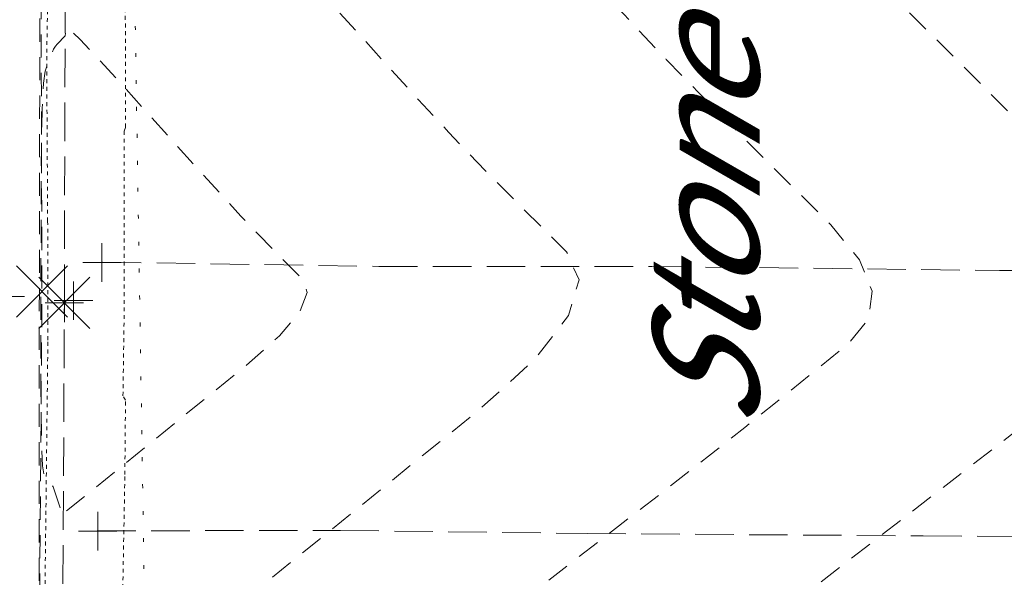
# Model space of a CAD drawing. Extents: x 146022 to 147316, y 438423 to 438809.
# Tile 13 of 256: x 146885 to 146911, y 438621 to 438635. Entities that reach past the tile are written whole.
import ezdxf

# ---------------------------------------------------------------- set-up
doc = ezdxf.new("R2010")
doc.units = 0
doc.header["$MEASUREMENT"] = 0
for name, pattern in [('bexisting', [0.12499975, 0.062499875, -0.062499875]), ('DGN Style 1', [0.6026886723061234, 0.001002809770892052, -0.6016858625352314]), ('DGN Style 2', [1.0028097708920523, 0.6016858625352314, -0.4011239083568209]), ('DGN Style 3', [1.403933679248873, 1.002809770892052, -0.4011239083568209])]:
    doc.linetypes.add(name, pattern=pattern)
for name, color, linetype, lineweight in [('BR_X_Slab_Hidden', 6, 'bexisting', 0), ('BR_X_SV_Bottom_of_Beam', 230, 'DGN Style 3', 0), ('BR_X_SV_Deck_Top', 230, 'DGN Style 3', 0), ('DR_X_Erosion_Control', 7, 'DGN Style 1', 0), ('RD_X_Text', 7, 'Continuous', 0), ('SV_X_Break_Lines', 4, 'DGN Style 2', 0), ('SV_X_Random_Point (Construction)', 7, 'Continuous', 0)]:
    doc.layers.add(name, color=color, linetype=linetype, lineweight=lineweight)
doc.layers.add('SV_X_Shot_Marker (Construction)', color=40, linetype='Continuous', lineweight=0, transparency=0.5)
doc.styles.add('~X_Label - LeftBottom', font='calibril.ttf', dxfattribs={"height": 0.13999972})

# ---------------------------------------------------------------- blocks, each defined once
blk = doc.blocks.new('SVPT_400')
at = {"layer": 'SV_X_Shot_Marker (Construction)', "transparency": 33554495}
for p, q in [((0, 0.02500000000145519), (0, -0.02500000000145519)), ((-0.0249999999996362, 0), (0.0250000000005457, 0))]:
    blk.add_line(p, q, dxfattribs=at)
blk.add_point((0, 0), dxfattribs=at)
blk = doc.blocks.new('SVPT_401')
at = {"layer": 'SV_X_Shot_Marker (Construction)', "transparency": 33554495}
for p, q in [((0, 0.02500000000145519), (0, -0.02500000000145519)), ((-0.0249999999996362, 0), (0.0250000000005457, 0))]:
    blk.add_line(p, q, dxfattribs=at)
blk.add_point((0, 0), dxfattribs=at)
blk = doc.blocks.new('SVPT_1081')
at = {"layer": 'SV_X_Shot_Marker (Construction)', "transparency": 33554495}
for p, q in [((9.094947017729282e-13, 0.02500000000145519), (9.094947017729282e-13, -0.02499999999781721)), ((-0.0249999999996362, 0), (0.0250000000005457, 0))]:
    blk.add_line(p, q, dxfattribs=at)
blk.add_point((9.094947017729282e-13, 0), dxfattribs=at)
blk = doc.blocks.new('SVPT_1082')
at = {"layer": 'SV_X_Shot_Marker (Construction)', "transparency": 33554495}
for p, q in [((9.094947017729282e-13, 0.02500000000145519), (9.094947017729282e-13, -0.02499999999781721)), ((-0.0249999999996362, 0), (0.0250000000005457, 0))]:
    blk.add_line(p, q, dxfattribs=at)
blk.add_point((9.094947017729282e-13, 0), dxfattribs=at)
blk = doc.blocks.new('X_100')
at = {"layer": 'SV_X_Random_Point (Construction)', "color": 7, "linetype": 'Continuous', "lineweight": 0, "transparency": 33554559}
for p, q in [((-0.03333333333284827, -0.03337499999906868), (0.03333333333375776, 0.03337500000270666)), ((-0.03333333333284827, 0.03337500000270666), (0.03333333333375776, -0.03337499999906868))]:
    blk.add_line(p, q, dxfattribs=at)
blk = doc.blocks.new('SVPT_1083')
at = {"layer": 'SV_X_Shot_Marker (Construction)', "transparency": 33554495}
for p, q in [((9.094947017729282e-13, 0.02500000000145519), (9.094947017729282e-13, -0.02499999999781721)), ((-0.0249999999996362, 3.637978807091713e-12), (0.0250000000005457, 3.637978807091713e-12))]:
    blk.add_line(p, q, dxfattribs=at)
blk.add_point((9.094947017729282e-13, 3.637978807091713e-12), dxfattribs=at)
blk = doc.blocks.new('X_103')
at = {"layer": 'SV_X_Random_Point (Construction)', "color": 7, "linetype": 'Continuous', "lineweight": 0, "transparency": 33554559}
for p, q in [((-0.03333333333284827, -0.03337499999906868), (0.03333333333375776, 0.03337499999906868)), ((-0.03333333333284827, 0.03337499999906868), (0.03333333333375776, -0.03337499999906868))]:
    blk.add_line(p, q, dxfattribs=at)
blk = doc.blocks.new('SVPT_1153')
at = {"layer": 'SV_X_Shot_Marker (Construction)', "transparency": 33554495}
for p, q in [((9.094947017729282e-13, 0.02500000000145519), (9.094947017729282e-13, -0.02500000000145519)), ((-0.0249999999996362, 0), (0.0250000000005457, 0))]:
    blk.add_line(p, q, dxfattribs=at)
blk.add_point((9.094947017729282e-13, 0), dxfattribs=at)
blk = doc.blocks.new('SVPT_1154')
at = {"layer": 'SV_X_Shot_Marker (Construction)', "transparency": 33554495}
for p, q in [((0, 0.02500000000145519), (0, -0.02500000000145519)), ((-0.0249999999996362, 0), (0.0249999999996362, 0))]:
    blk.add_line(p, q, dxfattribs=at)
blk.add_point((0, 0), dxfattribs=at)
blk = doc.blocks.new('*U1358', base_point=(146987.0690416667, 438628.4955, 1138.493))
at = {"layer": 'BR_X_SV_Deck_Top', "color": 136, "linetype": 'DGN Style 2', "lineweight": 0, "flags": 128}
for points, elevation in [([(147048.9990046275, 438645.4414355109), (147049.3493115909, 438645.0970302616), (147049.4649255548, 438644.9908414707), (147049.7697643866, 438644.7335102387), (147035.0534338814, 438644.745143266), (147031.0852102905, 438644.7493093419), (147019.9409958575, 438644.7681483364), (147002.3309879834, 438644.8022257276), (146984.7598340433, 438644.8243285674), (146980.257114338, 438644.828976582), (146964.3468463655, 438644.8409738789), (146945.7701323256, 438644.8560462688), (146945.7121515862, 438644.7070791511), (146945.6614164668, 438644.6454354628), (146945.534059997, 438644.5243474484), (146945.3300821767, 438644.3438151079), (146945.0494830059, 438644.1038384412), (146943.5612370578, 438642.8452439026), (146942.6454566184, 438642.8404468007), (146942.4730273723, 438642.8405238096), (146942.303854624, 438642.8402174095), (146941.4325611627, 438642.8372461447), (146941.5009251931, 438642.8390161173), (146941.0521916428, 438642.8389944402), (146918.2850047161, 438642.8103784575), (146916.3312558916, 438642.807235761), (146916.1333507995, 438642.8043296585), (146916.0923301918, 438642.801474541), (146916.0603450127, 438642.7968330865), (146915.7643002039, 438642.7944371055), (146912.3206574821, 438642.795105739), (146911.754146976, 438642.7941469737), (146911.183474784, 438642.7926328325), (146909.6561333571, 438642.7878546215), (146909.1160199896, 438642.7865097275), (146908.6411859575, 438642.786058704), (146907.887355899, 438642.7878382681), (146902.9945003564, 438642.8192652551), (146902.190556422, 438642.8223965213), (146901.2523913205, 438642.8218889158), (146900.180005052, 438642.8177424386), (146894.4373395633, 438642.7763589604), (146893.566345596, 438642.7716124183), (146892.96383433, 438642.7701047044), (146892.6298057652, 438642.7718358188), (146891.7405234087, 438642.7855690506), (146891.4701229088, 438642.7865624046), (146891.0665830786, 438642.7845493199), (146890.9452789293, 438642.7808705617), (146890.9243912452, 438642.7779926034), (146890.8887711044, 438642.7629465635), (146890.9270091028, 438642.6473682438), (146890.9227464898, 438642.6105630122), (146890.8935709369, 438642.549680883), (146890.8394824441, 438642.4647218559), (146890.7604810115, 438642.3556859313), (146890.5165932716, 438642.0328209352), (146890.4422637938, 438641.9227368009), (146890.4021911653, 438641.8346331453), (146890.3963753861, 438641.7685099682), (146890.4248164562, 438641.7243672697), (146890.546335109, 438641.6359607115), (146890.6298430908, 438641.6283820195), (146890.7892280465, 438641.6719508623), (146891.0244899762, 438641.7666672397), (146891.3356288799, 438641.9125311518), (146892.2665019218, 438642.3696982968), (146892.5952009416, 438642.4735254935), (146892.8831432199, 438642.4421317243), (146893.1303287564, 438642.2755169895), (146893.3367575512, 438641.973681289), (146893.8328920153, 438640.9884914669), (146894.0679121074, 438640.6353210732), (146894.4008715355, 438640.3147022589), (146894.8317702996, 438640.0266350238), (146895.3606083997, 438639.771119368), (146898.057044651, 438638.6546666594), (146900.8003139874, 438635.6145085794), (146901.4343900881, 438634.9249417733), (146902.1609315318, 438634.1591662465), (146902.9799383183, 438633.3171819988), (146903.8914104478, 438632.3989890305), (146906.4452899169, 438629.8488628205), (146907.1933155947, 438628.9391676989), (146907.5219830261, 438628.1226769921), (146907.4312922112, 438627.3993906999), (146906.9212431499, 438626.7693088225), (146905.0019679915, 438625.2133630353), (146904.2070536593, 438624.5751707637), (146903.2617670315, 438623.8275532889), (146902.166108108, 438622.9705106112), (146900.9200768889, 438622.0040427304), (146894.7543958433, 438617.238533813), (146894.3183402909, 438616.7808182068), (146894.1982006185, 438616.6629692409), (146894.0246625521, 438616.5055861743), (146893.7977260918, 438616.3086690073), (146893.5173912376, 438616.0722177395), (146892.0845656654, 438614.8765322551), (146913.4218900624, 438614.672015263), (146915.4978174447, 438614.6467387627), (146915.7720381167, 438614.6424238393), (146915.9779998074, 438614.6384057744), (146916.4922232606, 438614.6222036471), (146916.6733878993, 438614.6200121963), (146916.9611374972, 438614.6244577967), (146917.4472132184, 438614.6212396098), (146923.8072519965, 438614.5563908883), (146932.728494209, 438614.4619514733), (146941.6800957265, 438614.3683599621), (146946.3946750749, 438614.3303582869), (146946.7302410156, 438614.1150699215), (146946.8284391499, 438614.045103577), (146946.9792195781, 438613.9274709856), (146947.1825823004, 438613.7621721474), (146947.4385273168, 438613.5492070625), (146948.7556294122, 438612.4441487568), (146968.0644706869, 438612.349236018), (146971.7592547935, 438612.3265103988), (146973.2411643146, 438612.3153938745), (146988.0305859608, 438612.1972366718), (146992.544519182, 438612.1650062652), (147003.017245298, 438612.1048552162), (147005.6532600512, 438612.0891547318), (147008.6678967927, 438612.0709483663), (147026.2688439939, 438611.9628711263), (147031.2712438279, 438611.9307517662), (147037.4282727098, 438611.8979071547), (147049.0435659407, 438611.8403345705), (147048.9183855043, 438611.6083079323), (147048.89654635, 438611.5580520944), (147048.8846776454, 438611.5067245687), (147048.8827793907, 438611.4543253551), (147048.8908515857, 438611.4008544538), (147048.9517862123, 438611.1488229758), (147048.3887670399, 438611.1028706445)], 1138.899999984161), ([(147054.611714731, 438645.4221831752), (147055.0739349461, 438644.9670014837), (147055.1862457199, 438644.8605720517), (147055.3604532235, 438644.7126536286), (147035.9573936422, 438644.7279914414), (147033.1300565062, 438644.7307274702), (147030.72540468, 438644.733484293), (147022.1324861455, 438644.7468204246), (147001.9395564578, 438644.7851338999), (146985.8461978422, 438644.8053913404), (146978.126802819, 438644.8140065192), (146971.3893633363, 438644.8189552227), (146966.6648619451, 438644.8227205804), (146953.472702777, 438644.8334241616), (146953.2829476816, 438644.3458955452), (146953.2187658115, 438644.2302948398), (146953.1075438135, 438644.0924335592), (146952.9492816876, 438643.9323117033), (146952.7439794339, 438643.7499292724), (146951.6761419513, 438642.8468699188), (146946.6021454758, 438642.815958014), (146945.2019854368, 438642.8105963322), (146942.7610946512, 438642.8102060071), (146940.128184, 438642.8004007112), (146937.1767737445, 438642.7861011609), (146936.2329105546, 438642.7820452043), (146935.6148786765, 438642.7806019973), (146935.3226781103, 438642.7817715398), (146935.3563088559, 438642.7855538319), (146935.8804325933, 438642.7991236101), (146935.6970106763, 438642.8031217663), (146934.7536521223, 438642.8049389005), (146930.5871251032, 438642.8020301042), (146917.2065853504, 438642.7838737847), (146916.9653749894, 438642.7803317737), (146916.9153783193, 438642.7768519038), (146916.8763941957, 438642.7711948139), (146916.7788784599, 438642.7694040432), (146915.4915709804, 438642.7679993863), (146912.3183943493, 438642.7690894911), (146907.8337868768, 438642.7580627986), (146906.9150049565, 438642.760231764), (146903.7656831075, 438642.7788789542), (146903.1068219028, 438642.7773183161), (146900.7500694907, 438642.7599726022), (146899.119488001, 438642.6657629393), (146898.8269115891, 438642.6219711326), (146898.6480029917, 438642.5309712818), (146898.5827622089, 438642.3927633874), (146898.6311892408, 438642.2073474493), (146898.9118850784, 438641.6499608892), (146899.1228117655, 438641.4178699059), (146899.5450699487, 438641.139636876), (146900.1786596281, 438640.8152617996), (146901.0235808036, 438640.4447446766), (146905.4596531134, 438638.6079999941), (146906.7590964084, 438637.1679251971), (146907.11176281, 438636.7890506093), (146907.6128577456, 438636.2696017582), (146908.2623812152, 438635.6095786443), (146909.0603332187, 438634.8089812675), (146912.1882945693, 438631.6841421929), (146912.8505159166, 438631.0184700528), (146913.3727739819, 438630.489606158), (146913.7550687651, 438630.0975505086), (146914.8737556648, 438628.93924168), (146915.1066849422, 438628.7008304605), (146915.286691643, 438628.5192461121), (146915.4137757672, 438628.3944886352), (146915.8833490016, 438627.9448831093), (146914.229141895, 438626.7383086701), (146913.7000449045, 438626.3428606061), (146912.8216998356, 438625.6736197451), (146911.5941066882, 438624.7305860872), (146910.0172654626, 438623.5137596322), (146901.8437608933, 438617.1963863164), (146901.035992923, 438616.3484943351), (146900.8592113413, 438616.1683809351), (146900.6750528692, 438615.9914230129), (146900.4835175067, 438615.8176205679), (146900.2846052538, 438615.6469736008), (146899.3391353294, 438614.8579838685), (146912.5810208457, 438614.7311550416), (146914.3342729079, 438614.7122818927), (146916.3384773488, 438614.6855500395), (146916.7633862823, 438614.6759811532), (146917.2289190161, 438614.6605496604), (146917.4529121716, 438614.6578401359), (146917.8086876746, 438614.6633367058), (146918.2033115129, 438614.6615422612), (146920.7846949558, 438614.6369394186), (146936.8129651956, 438614.4685792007), (146941.01731025, 438614.4264339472), (146945.7710092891, 438614.3862346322), (146954.4625892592, 438614.3180588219), (146955.4195734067, 438613.7040884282), (146955.6217769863, 438613.5698655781), (146955.8182516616, 438613.4303271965), (146956.0089974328, 438613.2854732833), (146956.1940142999, 438613.1353038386), (146957.0440589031, 438612.42211019), (146970.1164894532, 438612.3574201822), (146972.0445076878, 438612.3449436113), (146989.2710764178, 438612.2073506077), (146993.7847735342, 438612.1745461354), (147007.7738094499, 438612.0927661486), (147024.2127515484, 438611.9913513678), (147030.8938089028, 438611.9484536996), (147039.1169546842, 438611.9045874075), (147054.6299969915, 438611.8276951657), (147054.5569750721, 438611.6923462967), (147054.5454784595, 438611.6578896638), (147054.5422837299, 438611.6125264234), (147054.5473908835, 438611.5562565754), (147054.5607999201, 438611.4890801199), (147054.642746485, 438611.1501412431), (147053.8855827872, 438611.0883432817)], 1138.799999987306), ([(146891.8904367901, 438629.2396860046), (146891.5414204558, 438629.5979466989), (146891.0888088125, 438630.0791650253), (146890.5326018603, 438630.6833409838), (146889.8727995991, 438631.4104745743), (146887.975199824, 438633.5134409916), (146887.351735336, 438634.1975737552), (146886.9045417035, 438634.6727472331), (146886.6336189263, 438634.9389614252), (146886.5389670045, 438634.9962163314), (146886.5085566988, 438634.7758342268), (146886.3003905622, 438634.5593203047), (146886.2553278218, 438634.5021663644), (146886.2093536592, 438634.4234962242), (146886.1624680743, 438634.3233098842), (146886.1146710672, 438634.2016073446), (146885.985997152, 438633.8483789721), (146885.9434517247, 438633.5421178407), (146885.912320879, 438632.8882557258), (146885.8926046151, 438631.8867926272), (146885.8843029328, 438630.5377285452), (146885.8773845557, 438626.4767563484), (146885.8802809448, 438625.1395476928), (146885.894158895, 438624.1736508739), (146885.9190184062, 438623.5790658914), (146885.9548594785, 438623.3557927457), (146886.0650777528, 438623.2554801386), (146886.1071045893, 438623.204997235), (146886.1505213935, 438623.1287829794), (146886.1953281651, 438623.0268373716), (146886.2415249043, 438622.899160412), (146886.4076462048, 438622.4030332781), (146886.4370928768, 438622.3200782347), (146886.4549095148, 438622.2755149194), (146886.4610961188, 438622.2693433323), (146886.4628301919, 438622.3301232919), (146891.2330691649, 438626.197329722), (146892.0903366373, 438626.9595286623), (146892.6177509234, 438627.5887512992), (146892.8153120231, 438628.0849976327), (146892.6830199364, 438628.4482676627), (146891.8904367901, 438629.2396860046)], 1139.100000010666)]:
    blk.add_lwpolyline(points, dxfattribs=dict(at, elevation=elevation))
at = {"layer": 'BR_X_SV_Deck_Top', "color": 132, "linetype": 'DGN Style 2', "lineweight": 13, "elevation": 1139.000000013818, "flags": 128}
blk.add_lwpolyline([(146887.2309693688, 438616.8986824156), (146887.3823793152, 438617.0254040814), (146887.5672373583, 438617.1826339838), (146887.6006854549, 438617.2131422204), (146887.6650284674, 438617.2806813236), (146888.5748173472, 438617.9838651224), (146888.9676718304, 438618.2959043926), (146889.7563257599, 438618.9306577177), (146892.5210319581, 438621.1683065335), (146897.2627720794, 438625.0124091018), (146898.7402228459, 438626.3520727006), (146899.6162700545, 438627.487986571), (146899.8909137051, 438628.420150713), (146899.5641537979, 438629.1485651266), (146897.8909226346, 438630.8193372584), (146897.229739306, 438631.4918515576), (146896.5011126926, 438632.2563153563), (146895.7050427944, 438633.1127286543), (146894.8415296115, 438634.061091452), (146890.6544337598, 438638.7013333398), (146889.6976341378, 438639.0974938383), (146889.5099819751, 438639.1881606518), (146889.3570824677, 438639.2903780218), (146889.2389356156, 438639.4041459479), (146889.1555414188, 438639.5294644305), (146888.979493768, 438639.8790477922), (146888.9062448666, 438639.9861507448), (146888.8185339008, 438640.0452720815), (146888.7163608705, 438640.056411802), (146888.5997257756, 438640.0195699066), (146888.2694161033, 438639.8573493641), (146888.1590120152, 438639.80559122), (146888.0755320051, 438639.7719821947), (146888.0189760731, 438639.7565222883), (146887.989344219, 438639.7592115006), (146887.9462247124, 438639.7905815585), (146887.9610375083, 438639.8392146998), (146888.0378155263, 438639.9615865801), (146888.1765587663, 438640.1576971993), (146888.3772672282, 438640.4275465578), (146888.9951100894, 438641.2454631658), (146889.142997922, 438641.5265897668), (146889.1232792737, 438641.7565321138), (146888.9359541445, 438641.935290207), (146888.5810225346, 438642.0628640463), (146887.4110629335, 438642.3348152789), (146887.0270871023, 438642.4234489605), (146886.7526293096, 438642.4853865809), (146886.5876895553, 438642.52062814), (146886.5322678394, 438642.5291736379), (146886.5291752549, 438642.5067618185), (146886.0897133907, 438642.0496768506), (146886.006573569, 438641.9619400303), (146885.9454949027, 438641.8946231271), (146885.9064773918, 438641.847726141), (146885.8895210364, 438641.8212490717), (146885.8737189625, 438641.7778701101), (146885.8677255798, 438641.2891617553), (146885.861596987, 438639.8555709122), (146885.8553331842, 438637.4770975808), (146885.8489341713, 438634.1537417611), (146885.8316898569, 438624.0316162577), (146885.8319691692, 438620.7048898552), (146885.8457403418, 438618.3163047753), (146885.8730033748, 438616.865861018), (146885.9137582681, 438616.3535585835), (146886.0404271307, 438616.2382738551), (146886.0875171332, 438616.2003478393), (146886.1337854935, 438616.1730333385), (146886.1792322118, 438616.1563303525), (146886.223857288, 438616.1502388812), (146886.3417619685, 438616.1481436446), (146886.3804953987, 438616.1490669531), (146886.4082671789, 438616.1534083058), (146886.425077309, 438616.1611677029), (146886.4309257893, 438616.1723451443), (146886.4326415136, 438616.2324819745), (146887.2309693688, 438616.8986824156)], dxfattribs=at)

msp = doc.modelspace()

# ---------------------------------------------------------------- linework, layer by layer
at = {"layer": 'BR_X_Slab_Hidden'}
for points in [[(146886.0821592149, 438645.0978632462, 1135.6678691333), (146886.0852822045, 438644.1661354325, 1135.694354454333), (146886.0651015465, 438643.0470983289, 1135.706535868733), (146886.1039770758, 438638.2337865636, 1135.787949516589), (146886.0294867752, 438634.2429064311, 1135.904696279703), (146886.0552518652, 438629.9483380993, 1135.979845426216), (146886.0610325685, 438626.8013287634, 1135.924855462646), (146885.986647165, 438620.4293524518, 1135.823466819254), (146885.9848713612, 438617.9832070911, 1135.788917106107), (146885.9132838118, 438614.5149487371, 1135.718273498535), (146886.0121615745, 438612.7985584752, 1135.653514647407)], [(146888.0545979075, 438612.7225310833, 1134.873587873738), (146888.0519674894, 438616.3068978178, 1134.955163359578), (146888.1195477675, 438616.467865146, 1134.862171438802), (146888.0478888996, 438618.3377327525, 1134.888642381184), (146888.0346118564, 438618.4196081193, 1134.965300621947), (146888.0243593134, 438620.2658660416, 1134.982459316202), (146888.0125400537, 438620.3970825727, 1135.033715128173), (146888.0650971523, 438623.3465918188, 1135.03773607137), (146888.0814811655, 438625.2828575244, 1135.002045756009), (146888.0158240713, 438625.3996363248, 1135.123982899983), (146888.0501244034, 438627.7936027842, 1135.126986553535), (146888.0487026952, 438632.2923697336, 1135.08878042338), (146888.0811551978, 438632.3911898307, 1135.021076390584), (146888.0745455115, 438637.2833365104, 1135.059268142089), (146888.088680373, 438637.3336405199, 1134.983277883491), (146888.0910993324, 438639.3519481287, 1134.962554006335), (146888.1259716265, 438639.4329487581, 1134.887713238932), (146888.1328367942, 438645.0236837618, 1134.865944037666)]]:
    msp.add_polyline3d(points, dxfattribs=at)
at = {"layer": 'BR_X_SV_Bottom_of_Beam'}
for points in [[(146887.4906538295, 438628.880462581, 1135.702951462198), (146894.6808398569, 438628.7689498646, 1135.607402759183), (146901.7827010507, 438628.7696899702, 1135.529040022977), (146910.8373284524, 438628.6607198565, 1135.405967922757), (146917.6869431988, 438628.7137094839, 1135.30952856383), (146923.3484597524, 438628.6961298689, 1135.237909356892), (146928.3309078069, 438628.7191447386, 1135.15226919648), (146933.709138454, 438628.7863708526, 1135.068084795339), (146942.0445284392, 438628.6957787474, 1134.969300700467), (146947.1022344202, 438628.6863976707, 1134.90426154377)], [(146887.3476276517, 438621.8814936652, 1135.570463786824), (146893.6773121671, 438621.8950446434, 1135.533012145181), (146900.1061523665, 438621.8124136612, 1135.431057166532), (146908.8505742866, 438621.7512190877, 1135.328342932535), (146919.2250519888, 438621.6907178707, 1135.180963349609), (146925.6259986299, 438621.6638557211, 1135.079189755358), (146935.5614875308, 438621.656966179, 1134.934172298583), (146943.4466053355, 438621.5919711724, 1134.830677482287), (146956.3828646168, 438621.5490191, 1134.656413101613), (146970.6947147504, 438621.5222232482, 1134.494219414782), (146986.6585346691, 438621.5638535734, 1134.221812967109), (146991.5519171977, 438621.5256501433, 1134.192937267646), (147000.0848916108, 438621.4581347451, 1134.092461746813), (147011.5923004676, 438621.40573076, 1133.872052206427), (147023.5893247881, 438621.3592787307, 1133.676161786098), (147033.2246742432, 438621.3806216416, 1133.529534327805), (147042.8957158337, 438621.275440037, 1133.413452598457), (147049.1201206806, 438621.2845953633, 1133.267927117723), (147055.0774215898, 438621.2036641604, 1133.213977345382), (147059.6725056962, 438621.1985679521, 1133.112668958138), (147065.6403430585, 438621.2322551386, 1133.037916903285), (147074.9018769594, 438621.1490962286, 1132.847178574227), (147083.5481507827, 438621.1163906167, 1132.701320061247), (147086.562423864, 438621.1168867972, 1132.669027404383)]]:
    msp.add_polyline3d(points, dxfattribs=at)
at = {"layer": 'BR_X_SV_Deck_Top'}
msp.add_polyline3d([(146913.413, 438614.822, 1138.606), (146886.426, 438614.891, 1138.978), (146886.49, 438627.818, 1139.19), (146886.53, 438642.816, 1138.996), (146890.295, 438642.77, 1138.984), (146891.221, 438642.759, 1138.853), (146891.229, 438642.522, 1138.863), (146892.05, 438642.56, 1138.846), (146892.069, 438642.759, 1138.847), (146893.047, 438642.764, 1138.898), (146904.523, 438642.758, 1138.752), (146905.215, 438642.736, 1138.665), (146905.22, 438642.45, 1138.676), (146906.031, 438642.428, 1138.68), (146906.057, 438642.731, 1138.657), (146907.148, 438642.738, 1138.737), (146912.328, 438642.739, 1138.678)], dxfattribs=at)
at = {"layer": 'DR_X_Erosion_Control'}
msp.add_polyline3d([(146888.18, 438644.847, 1134.894), (146888.695, 438612.638, 1133.523), (146888.843, 438610.802, 1134.398), (146917.926, 438610.399, 1120.948), (146917.925, 438646.276, 1120.11)], close=True, dxfattribs=at)
at = {"layer": 'SV_X_Break_Lines', "extrusion": (-0.9235262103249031, 0.001573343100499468, 0.3835320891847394), "elevation": -134525.9663475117, "flags": 128}
msp.add_lwpolyline([(-438892.4326338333, 57100.63721613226), (-438877.7167400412, 57100.83244759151), (-438864.5035871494, 57100.62779749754)], dxfattribs=at)

# ---------------------------------------------------------------- block references
at = {"layer": 'BR_X_SV_Deck_Top'}
msp.add_blockref('*U1358', (146987.0690416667, 438628.4955, 1138.493), dxfattribs=at)
at = {"layer": 'SV_X_Random_Point (Construction)', "color": 7, "linetype": 'Continuous', "lineweight": 0, "transparency": 33554559, "xscale": 20, "yscale": 20, "zscale": 20}
for name, p in [('X_103', (146885.908, 438628.115, 1139.167)), ('X_100', (146886.49, 438627.818, 1139.19))]:
    msp.add_blockref(name, p, dxfattribs=at)
at = {"layer": 'SV_X_Shot_Marker (Construction)', "transparency": 33554495, "xscale": 20, "yscale": 20, "zscale": 20}
for name, p in [('SVPT_1154', (146887.468, 438628.87, 1135.7)), ('SVPT_400', (146884.951, 438627.983, 1139.185)), ('SVPT_401', (146884.951, 438627.983, 1139.185)), ('SVPT_1083', (146886.49, 438627.818, 1139.19)), ('SVPT_1081', (146886.727, 438627.877, 1139.192)), ('SVPT_1082', (146886.727, 438627.877, 1139.192)), ('SVPT_1153', (146887.359, 438621.874, 1135.567))]:
    msp.add_blockref(name, p, dxfattribs=at)

# ---------------------------------------------------------------- texts
at = {"layer": 'RD_X_Text', "linetype": 'Continuous', "style": '~X_Label - LeftBottom', "oblique": 29.9999996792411}
msp.add_text('Stone', height=2.7999944, rotation=89.99999999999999, dxfattribs=at).set_placement((146904.5953030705, 438624.5345725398))

doc.saveas('drawing.dxf')
